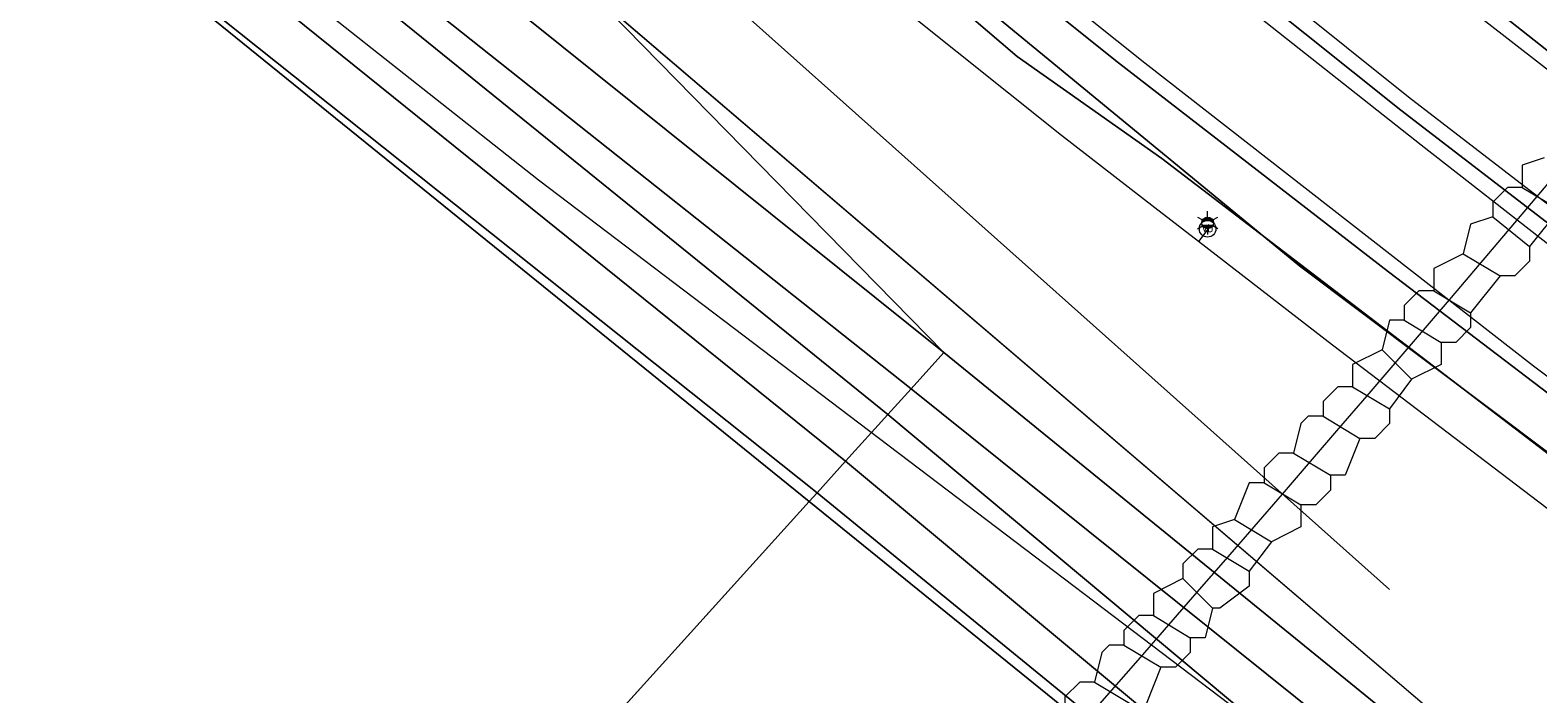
# Model space of a CAD drawing. Header units: metres. Extents: x 163628 to 167855, y 402678 to 405435.
# Tile 15 of 256: x 163904 to 163945, y 403126 to 403144. Entities that reach past the tile are written whole.
import ezdxf
from ezdxf.enums import TextEntityAlignment as Align
from ezdxf.lldxf.tags import DXFTag

# ---------------------------------------------------------------- set-up
doc = ezdxf.new("R2010")
doc.units = ezdxf.units.M
doc.layers.get('0').update_dxf_attribs({"lineweight": 25})
for name, color, linetype, lineweight in [('X-CA190022.004-UO-BGT_Ondergrond$0$GE_117_WGIGeleideconstructie_Grens_GEM', 253, 'X-CA190022.004-UO-BGT_Ondergrond$0$Vangrail', 9), ('X-CA190022.004-UO-BGT_Ondergrond$0$GE_214_Wegmarkering_Lijn_GEM', 253, 'Continuous', 9), ('X-CA190022.004-UO-BGT_Ondergrond$0$GE_244_Taludlijn_Lijn_GEM', 253, 'Continuous', 9), ('X-CA190022.004-UO-BGT_Ondergrond$0$GE_311_WGDRijbaanRegionaleweg_Vlak_GEM', 253, 'Continuous', 9), ('X-CA190022.004-UO-BGT_Ondergrond$0$GE_367_OWGBerm_groenvoorziening_grasenk_GEM', 253, 'Continuous', 9), ('X-CA190022.004-UO-BGT_Ondergrond$0$GE_461_BTDGraslandoverig_Vlak_GEM', 253, 'Continuous', 9), ('X-CA190022.004-UO-BGT_Ondergrond$0$GE_502_WTDWaterloop_Vlak_GEM', 253, 'Continuous', 9), ('X-CA190022.004-UO-BGT_Ondergrond$0$GE_661_SHDMuurGroterDan30cm_Vlak_GEM', 253, 'Continuous', 9), ('X-CA190022.004-UO-BGT_Ondergrond$0$GE_814_BRDVerkeersbord_Punt_GEM', 253, 'Continuous', 9), ('X-CA190022.004-UO-BGT_Ondergrond$0$GE_861_PALLichtmast_Punt_GEM', 253, 'Continuous', 9), ('X-CA190022.004-UO-KAD_Percelen$0$B-WE-KG-GRENS_PERCEEL-GV', 150, 'Continuous', 9)]:
    doc.layers.add(name, color=color, linetype=linetype, lineweight=lineweight)
for name, color, linetype, lineweight, transparency in [('X-CA190022.004-UO-KLIC$0$B-OI-KL-DATA_GLASNET VEGHEL B.V._0001106108_VECT_19O042615-G', 42, 'X-CA190022.004-UO-KLIC$0$KL-DATA-N', 0, 0.25), ('X-CA190022.004-UO-KLIC$0$B-WE-KL-DATA_MANTELBUIS-G', 42, 'X-CA190022.004-UO-KLIC$0$1-200 DATA', 0, 0.25), ('X-CA190022.004-UO-KLIC$0$B-WE-KL-ET_LS-G', 42, 'X-CA190022.004-UO-KLIC$0$1-200 LAAGSPANNING', 0, 0.25)]:
    doc.layers.add(name, color=color, linetype=linetype, lineweight=lineweight, transparency=transparency)
doc.styles.add('X-CA190022.004-UO-BGT_Ondergrond$0$NLCS-ISO', font='NLCS-ISO.ttf')
doc.styles.add('X-CA190022.004-UO-KLIC$0$NLCS-ISO', font='NLCS-ISO.ttf')
doc.styles.add('X-CA190022.004-UO-KLIC$0$Standard', font='NLCS-ISO.ttf')
doc.linetypes.add('X-CA190022.004-UO-BGT_Ondergrond$0$Vangrail', pattern='A,10,-1.5,[3,dgnlstyle-Veghel.shx,S=0.007937,R=90,X=0,Y=0.5],-1,[3,dgnlstyle-Veghel.shx,S=0.007937,R=270,X=0,Y=-0.5],-1.5', length=14)
doc.linetypes.add('X-CA190022.004-UO-KLIC$0$1-200 DATA', pattern='A,1.5,-0.6,["DATA",X-CA190022.004-UO-KLIC$0$NLCS-ISO,S=0.24,R=0,X=-0.5,Y=-0.12],-0.3', length=2.4)
doc.linetypes.add('X-CA190022.004-UO-KLIC$0$1-200 LAAGSPANNING', pattern='A,1.5,-0.6,["LS",X-CA190022.004-UO-KLIC$0$NLCS-ISO,S=0.24,R=0,X=-0.45,Y=-0.12],-0.05', length=2.15)
tags = doc.linetypes.add('X-CA190022.004-UO-KLIC$0$KL-DATA-N', pattern='A,4,-1,[101,NLCS.SHX,S=0.5,R=0,X=0,Y=0],-1,4,-1,["D",X-CA190022.004-UO-KLIC$0$Standard,S=1,R=0,X=-0.25,Y=-0.5],-1.5', length=12.5).pattern_tags.tags
tags[18] = DXFTag(74, 10)

# ---------------------------------------------------------------- blocks, each defined once
blk = doc.blocks.new('X-CA190022.004-UO-BGT_Ondergrond$0$N-SIE-WEG_LICHTMAST-SO')
h = blk.add_hatch(color=256)
h.paths.add_polyline_path([(1.16, 0.5, 0.658505), (-1.16, 0.5)])
h.paths.add_polyline_path([(-1.16, -0.5, 0.658505), (1.16, -0.5)])
at = {"flags": 128}
for points in [[(-2.19, 1.27), (-1.1, 0.63)], [(-1.16, 0.5), (1.16, 0.5)], [(0, 1.27), (0, 2.53)], [(1.1, 0.63), (2.19, 1.27)], [(-2.19, -1.27), (-1.1, -0.63)], [(-1.16, -0.5), (1.16, -0.5)], [(0, -1.27), (0, -2.53)], [(2.19, -1.27), (1.1, -0.63)]]:
    blk.add_lwpolyline(points, dxfattribs=at)
at = {"ltscale": 0.5}
blk.add_circle((0, 0), 1.27, dxfattribs=at)
at = {"style": 'X-CA190022.004-UO-BGT_Ondergrond$0$NLCS-ISO'}
blk.add_attdef('TYPE', text='', height=1.8, dxfattribs=at).set_placement((0, 2.53), align=Align.BOTTOM_CENTER)
blk = doc.blocks.new('X-CA190022.004-UO-BGT_Ondergrond$0$IMGEOLichtmastpaal')
at = {"xscale": 5, "yscale": 5, "zscale": 5}
blk.add_blockref('X-CA190022.004-UO-BGT_Ondergrond$0$N-SIE-WEG_LICHTMAST-SO', (0, 6.4), dxfattribs=at)
blk = doc.blocks.new('X-CA190022.004-UO-BGT_Ondergrond$0$SIE-WEG_PAAL_VERKEERSBORD-SO')
at = {"linetype": 'ByBlock', "lineweight": 18}
blk.add_circle((0, 0), 1.5, dxfattribs=at)
at = {"linetype": 'ByBlock', "lineweight": 18, "style": 'X-CA190022.004-UO-BGT_Ondergrond$0$NLCS-ISO'}
blk.add_text('vb', height=1.5, dxfattribs=at).set_placement((0, 0.13), align=Align.MIDDLE_CENTER)
blk = doc.blocks.new('X-CA190022.004-UO-BGT_Ondergrond$0$IMGEOVerkeersbord')
at = {"xscale": 5, "yscale": 5, "zscale": 5}
blk.add_blockref('X-CA190022.004-UO-BGT_Ondergrond$0$SIE-WEG_PAAL_VERKEERSBORD-SO', (0, 0), dxfattribs=at)

msp = doc.modelspace()

# ---------------------------------------------------------------- linework, layer by layer
at = {"layer": 'X-CA190022.004-UO-BGT_Ondergrond$0$GE_117_WGIGeleideconstructie_Grens_GEM'}
for p, q in [((163930.602, 403143.645), (163923.544, 403149.674)), ((163934.527, 403140.883), (163930.602, 403143.645)), ((163948.49, 403130.221), (163934.527, 403140.883))]:
    msp.add_line(p, q, dxfattribs=at)
at = {"layer": 'X-CA190022.004-UO-BGT_Ondergrond$0$GE_214_Wegmarkering_Lijn_GEM'}
for p, q in [((163930.869, 403150.844), (163941.217, 403142.554)), ((163941.559, 403141.238), (163932.96, 403148.041)), ((163934.071, 403143.464), (163928.792, 403147.672)), ((163949.912, 403139.441), (163942.066, 403145.559)), ((163944.603, 403135.258), (163934.071, 403143.464)), ((163941.217, 403142.554), (163951.895, 403134.331)), ((163945.145, 403138.443), (163941.559, 403141.238)), ((163950.851, 403130.547), (163944.603, 403135.258))]:
    msp.add_line(p, q, dxfattribs=at)
at = {"layer": 'X-CA190022.004-UO-BGT_Ondergrond$0$GE_244_Taludlijn_Lijn_GEM'}
for p, q in [((163919.885, 403147.756), (163940.699, 403129.206)), ((163917.627, 403140.293), (163909.59, 403146.639)), ((163937.371, 403125.337), (163917.627, 403140.293))]:
    msp.add_line(p, q, dxfattribs=at)
at = {"layer": 'X-CA190022.004-UO-BGT_Ondergrond$0$GE_311_WGDRijbaanRegionaleweg_Vlak_GEM', "flags": 128}
for points in [[(163920.519, 403163.071), (163933.469, 403152.357), (163934.601, 403151.471), (163934.857, 403151.796), (163946.13, 403142.901), (163954.791, 403136.379), (163955.065, 403136.181), (163954.78, 403135.8), (163953.049, 403133.486), (163952.809, 403133.164), (163951.294, 403134.291), (163945.418, 403138.801), (163941.007, 403142.194), (163933.24, 403148.394), (163928.384, 403152.249), (163916.518, 403162.099), (163903.183, 403173.423), (163898.284, 403177.583), (163898.606, 403177.946), (163900.495, 403180.081), (163905.334, 403175.934), (163909.887, 403172.032), (163920.519, 403163.071)], [(163898.284, 403177.583), (163903.183, 403173.423), (163916.518, 403162.099), (163928.384, 403152.249), (163933.24, 403148.394), (163941.007, 403142.194), (163945.418, 403138.801), (163951.294, 403134.291), (163952.809, 403133.164), (163952.594, 403132.878), (163950.851, 403130.547), (163950.626, 403130.246), (163950.406, 403130.409), (163949.351, 403131.211), (163940.676, 403137.809), (163933.352, 403143.473), (163927.68, 403148.011), (163919.527, 403154.687), (163905.759, 403166.231), (163895.843, 403174.724), (163896.143, 403175.075), (163897.991, 403177.241), (163898.284, 403177.583)]]:
    msp.add_lwpolyline(points, dxfattribs=at)
at = {"layer": 'X-CA190022.004-UO-BGT_Ondergrond$0$GE_367_OWGBerm_groenvoorziening_grasenk_GEM', "flags": 128}
for points in [[(163803.702, 403253.9), (163845.825, 403217.695), (163864.348, 403201.77), (163873.321, 403194.035), (163881.892, 403186.646), (163895.843, 403174.724), (163905.759, 403166.231), (163919.527, 403154.687), (163927.68, 403148.011), (163933.352, 403143.473), (163940.676, 403137.809), (163949.351, 403131.211), (163948.49, 403130.221), (163934.527, 403140.883), (163930.602, 403143.645), (163923.544, 403149.674), (163902.475, 403167.394), (163877.352, 403188.924), (163870.972, 403194.353), (163868.994, 403196.036), (163860.428, 403203.445), (163846.23, 403215.725), (163840.418, 403220.803)], [(163946.13, 403142.901), (163934.857, 403151.796), (163935.089, 403151.891), (163935.235, 403152.019), (163934.504, 403152.869), (163935.35, 403153.931), (163937.696, 403152.028), (163945.493, 403145.795)]]:
    msp.add_lwpolyline(points, dxfattribs=at)
at = {"layer": 'X-CA190022.004-UO-BGT_Ondergrond$0$GE_461_BTDGraslandoverig_Vlak_GEM', "flags": 128}
for points in [[(163860.741, 403197.39), (163861.616, 403197.257), (163862.728, 403196.472), (163863.919, 403195.322), (163873.892, 403180.446), (163878.194, 403174.179), (163882.634, 403169.425), (163894.779, 403159.74), (163910.285, 403147.543), (163927.096, 403133.946), (163925.952, 403132.681), (163909.238, 403146.132), (163893.728, 403158.372), (163881.684, 403168.192), (163876.867, 403172.956), (163872.427, 403179.206), (163862.994, 403194.419), (163861.982, 403194.941), (163860.741, 403197.39)], [(163928.614, 403135.623), (163927.727, 403134.642), (163910.774, 403148.082), (163895.307, 403160.513), (163883.337, 403170.124), (163878.853, 403174.771), (163874.458, 403180.902), (163864.171, 403195.612), (163862.9, 403196.658), (163861.685, 403197.561), (163863.073, 403196.907), (163864.507, 403195.965), (163875.758, 403181.738), (163879.885, 403175.584), (163884.051, 403170.994), (163895.961, 403161.462), (163911.636, 403149.232), (163928.614, 403135.623)], [(163925.181, 403131.829), (163908.537, 403145.063), (163892.953, 403157.826), (163881.106, 403167.257), (163876.245, 403172.397), (163871.622, 403178.704), (163861.982, 403194.941), (163862.994, 403194.419), (163872.427, 403179.206), (163876.867, 403172.956), (163881.684, 403168.192), (163893.728, 403158.372), (163909.238, 403146.132), (163925.952, 403132.681), (163925.181, 403131.829)], [(163870.972, 403194.353), (163928.614, 403135.623), (163911.636, 403149.232), (163895.961, 403161.462), (163884.051, 403170.994), (163879.885, 403175.584)], [(163957.69, 403111.711), (163944.546, 403122.688), (163928.614, 403135.623), (163870.972, 403194.353), (163877.352, 403188.924)], [(163877.352, 403188.924), (163902.475, 403167.394), (163923.544, 403149.674), (163930.602, 403143.645), (163934.527, 403140.883), (163948.49, 403130.221)], [(163878.853, 403174.771), (163883.337, 403170.124), (163895.307, 403160.513), (163910.774, 403148.082), (163927.727, 403134.642), (163927.096, 403133.946), (163910.285, 403147.543), (163894.779, 403159.74), (163882.634, 403169.425), (163878.194, 403174.179)], [(163928.614, 403135.623), (163944.546, 403122.688), (163957.69, 403111.711), (163973.959, 403098.803), (163989.618, 403086.721), (163992.448, 403084.452), (163994.22, 403082.458), (163989.144, 403086.011), (163973.214, 403098.434), (163957.07, 403111.044), (163943.773, 403121.787), (163927.727, 403134.642), (163928.614, 403135.623)], [(163956.594, 403110.308), (163942.936, 403120.728), (163927.096, 403133.946), (163927.727, 403134.642), (163943.773, 403121.787), (163957.07, 403111.044)], [(164004.353, 403070.984), (163987.708, 403084.053), (163971.577, 403096.136), (163955.258, 403108.891), (163941.891, 403119.407), (163925.952, 403132.681), (163927.096, 403133.946), (163942.936, 403120.728), (163956.594, 403110.308), (163972.816, 403097.727), (163988.737, 403085.446), (164005.373, 403072.551), (164004.353, 403070.984)], [(164003.925, 403070.335), (163987.111, 403083.332), (163971.277, 403095.677), (163954.786, 403108.416), (163941.398, 403118.598), (163925.181, 403131.829), (163925.952, 403132.681), (163941.891, 403119.407), (163955.258, 403108.891), (163971.577, 403096.136), (163987.708, 403084.053), (164004.353, 403070.984), (164003.925, 403070.335)]]:
    msp.add_lwpolyline(points, dxfattribs=at)
at = {"layer": 'X-CA190022.004-UO-BGT_Ondergrond$0$GE_502_WTDWaterloop_Vlak_GEM', "flags": 128}
for points in [[(163814.92, 403199.007), (163831.641, 403218.219), (163855.887, 403199.887), (163860.471, 403197.472), (163871.5, 403178.508), (163875.45, 403173.045), (163876.107, 403172.244), (163880.82, 403167.27), (163924.961, 403131.586), (163912.681, 403118.013)], [(163900.25, 403104.274), (163924.961, 403131.586), (163942.357, 403117.523), (163986.895, 403083.244), (164012.34, 403063.661), (163966.711, 403047.614), (163961.985, 403052.072), (163965.302, 403048.944), (163953.856, 403060.707), (163938.258, 403073.676), (163923.142, 403086.638), (163904.873, 403100.91), (163900.25, 403104.274)]]:
    msp.add_lwpolyline(points, dxfattribs=at)
at = {"layer": 'X-CA190022.004-UO-BGT_Ondergrond$0$GE_661_SHDMuurGroterDan30cm_Vlak_GEM', "flags": 128}
for points in [[(163924.961, 403131.586), (163880.82, 403167.27), (163876.107, 403172.244), (163875.45, 403173.045), (163871.5, 403178.508), (163860.471, 403197.472), (163860.741, 403197.39), (163861.982, 403194.941), (163871.622, 403178.704), (163876.245, 403172.397), (163881.106, 403167.257), (163892.953, 403157.826), (163908.537, 403145.063), (163925.181, 403131.829), (163924.961, 403131.586)], [(164012.34, 403063.661), (163986.895, 403083.244), (163942.357, 403117.523), (163924.961, 403131.586), (163925.181, 403131.829), (163941.398, 403118.598), (163954.786, 403108.416), (163971.277, 403095.677), (163987.111, 403083.332), (164003.925, 403070.335), (164012.34, 403063.661)]]:
    msp.add_lwpolyline(points, dxfattribs=at)
at = {"layer": 'X-CA190022.004-UO-KAD_Percelen$0$B-WE-KG-GRENS_PERCEEL-GV', "flags": 128}
for points in [[(163986.805, 403056.602), (163988.881, 403059.062), (164005.008, 403078.166), (163983.216, 403090.521), (163948.726, 403120.039), (163918.572, 403145.78), (163896.276, 403164.94), (163884.246, 403175.487), (163864.145, 403195.719), (163856.763, 403203.077), (163846.648, 403211.559), (163832.005, 403224.052), (163804.154, 403247.719), (163777.26, 403270.884), (163751.827, 403292.379), (163718.294, 403320.865), (163693, 403339.322), (163678.617, 403351.124), (163657.149, 403369.562), (163628.476, 403394.003)], [(163804.154, 403247.719), (163832.005, 403224.052), (163846.648, 403211.559), (163856.763, 403203.077), (163864.145, 403195.719), (163884.246, 403175.487), (163896.276, 403164.94), (163918.572, 403145.78), (163948.726, 403120.039), (163983.216, 403090.521), (164005.008, 403078.166), (164007.974, 403081.606), (163961.91, 403121.39), (163953.603, 403126.462), (163938.264, 403137.97), (163916.342, 403155.991), (163884.498, 403183.483), (163808.515, 403248.408)], [(163808.515, 403248.408), (163884.498, 403183.483), (163916.342, 403155.991), (163938.264, 403137.97), (163953.603, 403126.462)]]:
    msp.add_lwpolyline(points, dxfattribs=at)
at = {"layer": 'X-CA190022.004-UO-KLIC$0$B-OI-KL-DATA_GLASNET VEGHEL B.V._0001106108_VECT_19O042615-G', "ltscale": 0.2, "flags": 128}
for points in [[(163944.9, 403140.9), (163944.3, 403140.7), (163944.3, 403140.1)], [(163944.3, 403140.1), (163943.9, 403140.1), (163943.5, 403139.7), (163943.5, 403139.3)], [(163944.3, 403140.1), (163945.3, 403139.5)], [(163943.5, 403139.3), (163942.9, 403139.1), (163942.7, 403138.3)], [(163943.5, 403139.3), (163944.5, 403138.5)], [(163945.3, 403139.5), (163944.5, 403138.5)], [(163944.5, 403138.5), (163944.5, 403138.1), (163944.1, 403137.7), (163943.7, 403137.7)], [(163942.7, 403138.3), (163941.9, 403137.9), (163941.9, 403137.3)], [(163942.7, 403138.3), (163943.7, 403137.7)], [(163943.7, 403137.7), (163942.9, 403136.7)], [(163941.9, 403137.3), (163941.5, 403137.3), (163941.1, 403136.9), (163941.1, 403136.5)], [(163941.9, 403137.3), (163942.9, 403136.7)], [(163941.1, 403136.5), (163940.7, 403136.5), (163940.5, 403135.7)], [(163941.1, 403136.5), (163942.1, 403135.9)], [(163942.9, 403136.7), (163942.9, 403136.3), (163942.5, 403135.9), (163942.1, 403135.9)], [(163940.5, 403135.7), (163939.7, 403135.3), (163939.7, 403134.7)], [(163940.5, 403135.7), (163941.3, 403134.9)], [(163942.1, 403135.9), (163942.1, 403135.3), (163941.3, 403134.9)], [(163941.3, 403134.9), (163940.7, 403134.1)], [(163939.7, 403134.7), (163939.3, 403134.7), (163938.9, 403134.3), (163938.9, 403133.9)], [(163939.7, 403134.7), (163940.7, 403134.1)], [(163940.7, 403134.1), (163940.7, 403133.7), (163940.3, 403133.3), (163939.9, 403133.3)], [(163938.9, 403133.9), (163938.5, 403133.9), (163938.3, 403133.7), (163938.1, 403132.9)], [(163938.9, 403133.9), (163939.9, 403133.3)], [(163939.9, 403133.3), (163939.5, 403132.3), (163939.1, 403132.3)], [(163938.1, 403132.9), (163937.7, 403132.9), (163937.3, 403132.5), (163937.3, 403132.1)], [(163938.1, 403132.9), (163939.1, 403132.3)], [(163937.3, 403132.1), (163936.9, 403132.1), (163936.5, 403131.1)], [(163937.3, 403132.1), (163938.3, 403131.5)], [(163939.1, 403132.3), (163939.1, 403131.9), (163938.7, 403131.5), (163938.3, 403131.5)], [(163938.3, 403131.5), (163938.3, 403130.9), (163937.5, 403130.5)], [(163936.5, 403131.1), (163935.9, 403130.9), (163935.9, 403130.3)], [(163936.5, 403131.1), (163937.5, 403130.5)], [(163935.9, 403130.3), (163935.5, 403130.3), (163935.1, 403129.9), (163935.1, 403129.5)], [(163935.9, 403130.3), (163936.9, 403129.7)], [(163937.5, 403130.5), (163936.9, 403129.7)], [(163935.1, 403129.5), (163934.3, 403129.1), (163934.3, 403128.5)], [(163935.1, 403129.5), (163935.9, 403128.7)], [(163936.9, 403129.7), (163936.9, 403129.3), (163936.1, 403128.7), (163935.9, 403128.7)], [(163935.9, 403128.7), (163935.7, 403127.9), (163935.3, 403127.9)], [(163934.3, 403128.5), (163933.9, 403128.5), (163933.5, 403128.1), (163933.5, 403127.7)], [(163934.3, 403128.5), (163935.3, 403127.9)], [(163935.3, 403127.9), (163935.3, 403127.5), (163934.9, 403127.1), (163934.5, 403127.1)], [(163933.5, 403127.7), (163933.1, 403127.7), (163932.9, 403127.5), (163932.7, 403126.7)], [(163933.5, 403127.7), (163934.5, 403127.1)], [(163934.5, 403127.1), (163934.1, 403126.1), (163933.7, 403126.1)], [(163932.7, 403126.7), (163932.3, 403126.7), (163931.9, 403126.3), (163931.9, 403125.9)], [(163932.7, 403126.7), (163933.7, 403126.1)]]:
    msp.add_lwpolyline(points, dxfattribs=at)
at = {"layer": 'X-CA190022.004-UO-KLIC$0$B-WE-KL-DATA_MANTELBUIS-G'}
for points in [[(163945.399, 403140.684), (163944.645, 403139.792)], [(163944.645, 403139.792), (163943.889, 403138.9)], [(163943.889, 403138.9), (163943.131, 403138.009)], [(163943.131, 403138.009), (163942.372, 403137.119)], [(163942.372, 403137.119), (163941.612, 403136.229)], [(163941.612, 403136.229), (163940.849, 403135.341)], [(163940.849, 403135.341), (163940.086, 403134.452)], [(163940.086, 403134.452), (163939.321, 403133.565)], [(163939.321, 403133.565), (163938.555, 403132.678)], [(163938.555, 403132.678), (163937.788, 403131.791)], [(163937.788, 403131.791), (163937.02, 403130.905)], [(163937.02, 403130.905), (163936.251, 403130.019)], [(163936.251, 403130.019), (163935.48, 403129.134)], [(163935.48, 403129.134), (163934.709, 403128.249)], [(163934.709, 403128.249), (163933.937, 403127.364)], [(163933.937, 403127.364), (163933.164, 403126.48)], [(163933.164, 403126.48), (163932.39, 403125.595)]]:
    msp.add_lwpolyline(points, dxfattribs=at)
at = {"layer": 'X-CA190022.004-UO-KLIC$0$B-WE-KL-ET_LS-G'}
for points in [[(163935.518, 403138.637), (163934.341, 403139.547), (163931.806, 403141.508), (163926.107, 403146.067), (163921.878, 403149.53), (163917.8, 403153.394), (163912.819, 403157.571)], [(163935.774, 403138.969), (163935.518, 403138.637)], [(163956.216, 403122.998), (163955.807, 403123.3), (163948.906, 403128.409), (163939.154, 403135.825), (163935.518, 403138.637)]]:
    msp.add_lwpolyline(points, dxfattribs=at)

# ---------------------------------------------------------------- block references
at = {"layer": 'X-CA190022.004-UO-BGT_Ondergrond$0$GE_814_BRDVerkeersbord_Punt_GEM', "xscale": 0.03, "yscale": 0.03, "zscale": 0.02}
msp.add_blockref('X-CA190022.004-UO-BGT_Ondergrond$0$IMGEOVerkeersbord', (163935.77, 403138.977), dxfattribs=at)
at = {"layer": 'X-CA190022.004-UO-BGT_Ondergrond$0$GE_861_PALLichtmast_Punt_GEM', "xscale": 0.025, "yscale": 0.025, "zscale": 0.025}
msp.add_blockref('X-CA190022.004-UO-BGT_Ondergrond$0$IMGEOLichtmastpaal', (163935.77, 403138.977), dxfattribs=at)

doc.saveas('drawing.dxf')
